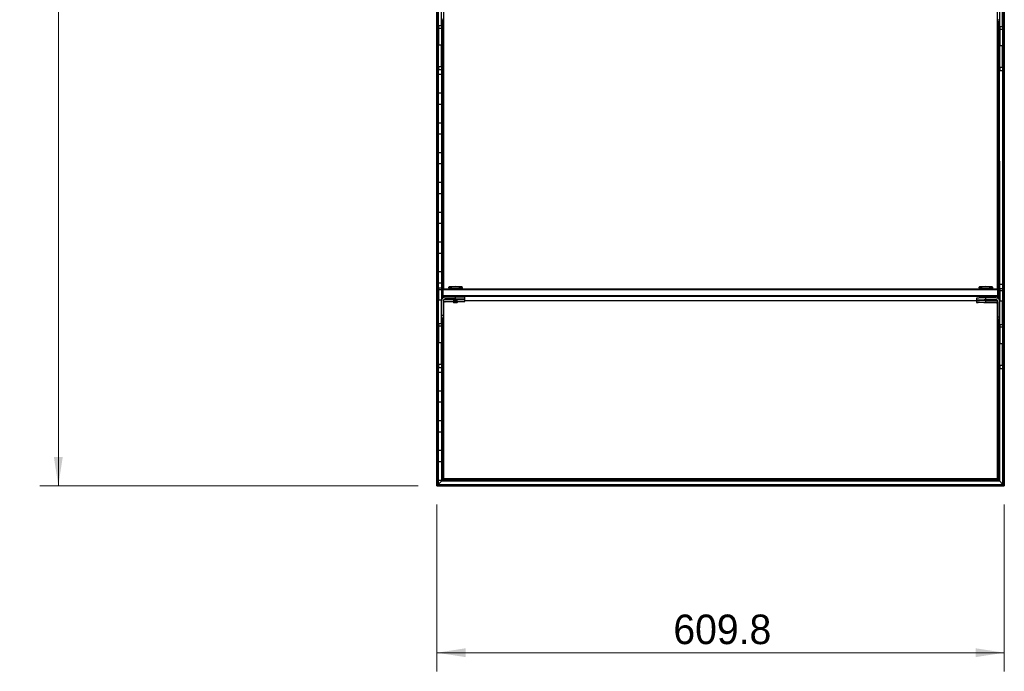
# Model space of a CAD drawing. Header units: millimetres. Extents: x 130 to 5868, y 139 to 4070.
# Tile 1 of 4: x 1894 to 2952, y 901 to 1601. Entities that reach past the tile are written whole.
import ezdxf

# ---------------------------------------------------------------- set-up
doc = ezdxf.new("R2010")
doc.units = ezdxf.units.MM
doc.header["$LTSCALE"] = 20
doc.layers.add('1轮廓实线层', color=7, linetype='Continuous')
doc.styles.add('SLDTEXTSTYLE2', font='ARIAL.TTF', dxfattribs={"width": 0.948})
doc.styles.add('SLDTEXTSTYLE3', font='ARIALBD.TTF', dxfattribs={"width": 0.948})
doc.dimstyles.new('SLDDIMSTYLE0', dxfattribs={"dimtxt": 30.819824, "dimasz": 30.819824, "dimexe": 0, "dimexo": 0.0625, "dimgap": 7.704956, "dimtad": 1, "dimdec": 1, "dimrnd": 1e-09, "dimzin": 4, "dimdsep": 46, "dimtxsty": 'SLDTEXTSTYLE3', "dimsah": 1, "dimcen": 0.09, "dimadec": 0, "dimazin": 1, "dimtfac": 1, "dimtdec": 1, "dimtofl": 0, "dimtmove": 0, "dimatfit": 3, "dimfxl": 1, "dimfrac": 2, "dimtolj": 1, "dimtzin": 12, "dimarcsym": 0})
doc.dimstyles.new('SLDDIMSTYLE1', dxfattribs={"dimtxt": 30.819824, "dimasz": 30.819824, "dimexe": 0, "dimexo": 0.0625, "dimgap": 7.704956, "dimtad": 1, "dimdec": 1, "dimrnd": 1e-09, "dimzin": 12, "dimdsep": 46, "dimtxsty": 'SLDTEXTSTYLE3', "dimsah": 1, "dimcen": 0.09, "dimadec": 0, "dimazin": 3, "dimtfac": 1, "dimtdec": 1, "dimtofl": 0, "dimtmove": 0, "dimatfit": 3, "dimfxl": 1, "dimfrac": 2, "dimtolj": 1, "dimtzin": 12, "dimarcsym": 0})

# ---------------------------------------------------------------- blocks, each defined once
blk = doc.blocks.new('_D')
at = {"color": 7, "linetype": 'Continuous', "lineweight": 18}
for p, q in [((2322.5, 3500.5), (1915.7, 3500.5)), ((1935.7, 1100.5), (1935.7, 3500.5)), ((2322.5, 1100.5), (1915.7, 1100.5))]:
    blk.add_line(p, q, dxfattribs=at)
for points in [[(1935.7, 3500.5), (1930.9, 3469.6), (1940.4, 3469.6)], [(1935.7, 1100.5), (1940.4, 1131.3), (1930.9, 1131.3)]]:
    blk.add_solid(points, dxfattribs=at)
at = {"color": 7, "linetype": 'Continuous', "lineweight": 18, "insert": (1894.7, 2193.3), "char_height": 31.75, "attachment_point": 1, "rotation": 90, "style": 'SLDTEXTSTYLE2'}
blk.add_mtext('2400.0', dxfattribs=at)
blk = doc.blocks.new('_D_1')
at = {"color": 7, "linetype": 'Continuous', "lineweight": 18}
for p, q in [((2342.5, 1080.5), (2342.5, 901.1)), ((2952.2, 1080.5), (2952.2, 901.1)), ((2342.5, 921.1), (2952.2, 921.1))]:
    blk.add_line(p, q, dxfattribs=at)
for points in [[(2342.5, 921.1), (2373.3, 916.4), (2373.3, 925.9)], [(2952.2, 921.1), (2921.4, 925.9), (2921.4, 916.4)]]:
    blk.add_solid(points, dxfattribs=at)
at = {"color": 7, "linetype": 'Continuous', "lineweight": 18, "insert": (2596.6, 962.1), "char_height": 31.75, "attachment_point": 1, "style": 'SLDTEXTSTYLE2'}
blk.add_mtext('609.8', dxfattribs=at)

msp = doc.modelspace()

# ---------------------------------------------------------------- linework, layer by layer
at = {"layer": '1轮廓实线层'}
for p, q in [((2342.47, 1100.45), (2342.47, 3500.45)), ((2342.82, 3500.1), (2342.82, 1100.8)), ((2343.62, 1101.6), (2343.62, 3499.3)), ((2343.97, 3498.95), (2343.97, 1101.95)), ((2950.72, 1101.95), (2950.72, 3498.95)), ((2951.07, 3499.3), (2951.07, 1101.6)), ((2951.87, 1100.8), (2951.87, 3500.1)), ((2952.22, 3500.45), (2952.22, 1100.45)), ((2344.35, 1594.58), (2344.35, 1620.02)), ((2347.35, 1594.58), (2347.35, 1620.02)), ((2947.35, 1593.58), (2947.35, 1619.02)), ((2950.35, 1593.58), (2950.35, 1619.02)), ((2349.92, 1311.96), (2349.92, 1617.72)), ((2944.77, 1311.96), (2944.77, 1616.72)), ((2349.35, 1600.67), (2347.35, 1600.67)), ((2349.35, 1600.32), (2347.35, 1600.67)), ((2347.72, 1300.97), (2347.72, 1600.32)), ((2347.72, 1600.32), (2348.07, 1301.58)), ((2349.22, 1311.84), (2348.87, 1600.32)), ((2349.35, 1600.32), (2349.22, 1311.84)), ((2349.35, 1602.94), (2349.35, 1600.67)), ((2349.35, 1600.67), (2349.35, 1600.32)), ((2945.35, 1601.94), (2945.35, 1599.67)), ((2945.35, 1599.67), (2947.35, 1599.32)), ((2945.35, 1599.32), (2945.35, 1599.67)), ((2945.35, 1599.32), (2947.35, 1599.32)), ((2945.35, 1311.96), (2945.47, 1599.32)), ((2945.47, 1599.32), (2945.82, 1311.49)), ((2946.35, 1300.93), (2946.62, 1599.32)), ((2946.62, 1599.32), (2946.97, 1299.97)), ((2347.35, 1594.58), (2344.35, 1594.58)), ((2344.35, 1594.58), (2344.35, 1591.91)), ((2347.35, 1591.91), (2344.35, 1591.91)), ((2344.35, 1591.91), (2344.35, 1574.06)), ((2347.35, 1594.58), (2347.35, 1591.91)), ((2347.35, 1591.91), (2347.35, 1574.06)), ((2950.35, 1593.58), (2947.35, 1593.58)), ((2947.35, 1593.58), (2947.35, 1590.91)), ((2950.35, 1590.91), (2947.35, 1590.91)), ((2947.35, 1590.91), (2947.35, 1573.06)), ((2950.35, 1593.58), (2950.35, 1590.91)), ((2950.35, 1590.91), (2950.35, 1573.06)), ((2343.97, 1586.65), (2344.35, 1586.65)), ((2347.35, 1586.65), (2347.72, 1586.65)), ((2344.35, 1574.06), (2343.97, 1574.25)), ((2347.35, 1574.06), (2344.35, 1574.06)), ((2344.35, 1550.82), (2344.35, 1574.06)), ((2347.72, 1574.25), (2347.35, 1574.06)), ((2347.35, 1550.82), (2347.35, 1574.06)), ((2950.35, 1573.06), (2947.35, 1573.06)), ((2947.35, 1549.82), (2947.35, 1573.06)), ((2950.35, 1549.82), (2950.35, 1573.06)), ((2343.97, 1554.65), (2344.35, 1554.65)), ((2347.35, 1550.82), (2344.35, 1550.82)), ((2344.35, 1550.82), (2344.35, 1547.25)), ((2347.35, 1547.25), (2344.35, 1547.25)), ((2347.35, 1554.65), (2347.72, 1554.65)), ((2347.35, 1550.82), (2347.35, 1547.25)), ((2950.35, 1549.82), (2947.35, 1549.82)), ((2947.35, 1549.82), (2947.35, 1546.25)), ((2950.35, 1546.25), (2947.35, 1546.25)), ((2950.35, 1549.82), (2950.35, 1546.25)), ((2347.72, 1542.25), (2343.97, 1542.25)), ((2343.97, 1522.65), (2347.72, 1522.65)), ((2347.72, 1510.25), (2343.97, 1510.25)), ((2343.97, 1490.65), (2347.72, 1490.65)), ((2347.72, 1478.25), (2343.97, 1478.25)), ((2343.97, 1458.65), (2347.72, 1458.65)), ((2347.72, 1446.25), (2343.97, 1446.25)), ((2343.97, 1426.65), (2347.72, 1426.65)), ((2347.72, 1414.25), (2343.97, 1414.25)), ((2343.97, 1394.65), (2347.72, 1394.65)), ((2347.72, 1382.25), (2343.97, 1382.25)), ((2343.97, 1362.65), (2347.72, 1362.65)), ((2347.72, 1350.25), (2343.97, 1350.25)), ((2343.97, 1330.65), (2347.72, 1330.65)), ((2344.35, 1312.98), (2343.97, 1318.25)), ((2347.35, 1318.25), (2343.97, 1318.25)), ((2347.35, 1312.98), (2344.35, 1312.98)), ((2344.35, 1312.98), (2344.35, 1311.02)), ((2347.35, 1318.25), (2347.35, 1312.98)), ((2347.35, 1312.98), (2347.35, 1311.02)), ((2355.6, 1314.31), (2354.85, 1313.56)), ((2354.85, 1313.56), (2355.35, 1312.06)), ((2355.6, 1312.11), (2355.35, 1312.06)), ((2355.6, 1312.11), (2355.6, 1311.96)), ((2369.85, 1313.56), (2369.1, 1314.31)), ((2369.1, 1312.05), (2369.1, 1312.11)), ((2369.85, 1312.11), (2369.85, 1313.56)), ((2925.6, 1314.31), (2924.85, 1313.56)), ((2924.85, 1313.56), (2925.35, 1312.06)), ((2925.6, 1312.11), (2925.35, 1312.06)), ((2925.6, 1312.11), (2925.6, 1311.96)), ((2939.85, 1313.56), (2939.1, 1314.31)), ((2939.1, 1312.05), (2939.1, 1312.11)), ((2939.85, 1312.11), (2939.85, 1313.56)), ((2947.35, 1317.25), (2950.35, 1317.25)), ((2947.35, 1311.98), (2947.35, 1317.25)), ((2950.35, 1317.25), (2950.35, 1311.98)), ((2347.35, 1311.02), (2344.35, 1311.02)), ((2344.35, 1311.02), (2344.35, 1300.02)), ((2347.35, 1311.02), (2347.35, 1300.02)), ((2348.35, 1304.96), (2348.07, 1301.58)), ((2348.35, 1310.96), (2349.35, 1311.96)), ((2348.35, 1310.96), (2349.35, 1310.98)), ((2348.35, 1310.96), (2348.35, 1304.96)), ((2349.35, 1304.98), (2348.35, 1304.96)), ((2349.35, 1303.96), (2348.35, 1304.96)), ((2349.35, 1311.96), (2349.35, 1310.98)), ((2349.35, 1311.96), (2945.35, 1311.96)), ((2349.35, 1304.98), (2349.35, 1310.98)), ((2945.35, 1310.98), (2349.35, 1310.98)), ((2349.35, 1304.98), (2349.35, 1303.96)), ((2349.35, 1304.98), (2945.35, 1304.98)), ((2945.35, 1303.96), (2349.35, 1303.96)), ((2349.35, 1302.75), (2349.35, 1303.96)), ((2362.35, 1303.28), (2351.35, 1303.28)), ((2362.35, 1301.28), (2362.35, 1303.28)), ((2372.35, 1301.11), (2372.35, 1303.11)), ((2922.35, 1302.11), (2922.35, 1300.11)), ((2925.6, 1303.11), (2925.6, 1302.24)), ((2932.35, 1300.28), (2932.35, 1302.28)), ((2943.35, 1302.28), (2932.35, 1302.28)), ((2939.1, 1302.28), (2939.1, 1303.11)), ((2945.35, 1311.96), (2945.35, 1310.98)), ((2946.35, 1310.96), (2945.35, 1311.96)), ((2945.35, 1304.98), (2945.35, 1310.98)), ((2946.35, 1310.96), (2945.35, 1310.98)), ((2945.35, 1304.98), (2946.35, 1304.96)), ((2945.35, 1304.98), (2945.35, 1303.96)), ((2945.35, 1303.96), (2946.35, 1304.96)), ((2945.35, 1301.75), (2945.35, 1303.96)), ((2946.35, 1310.96), (2946.35, 1304.96)), ((2946.35, 1304.96), (2946.35, 1300.93)), ((2950.35, 1311.98), (2947.35, 1311.98)), ((2947.35, 1311.98), (2947.35, 1310.02)), ((2950.35, 1310.02), (2947.35, 1310.02)), ((2947.35, 1310.02), (2947.35, 1299.02)), ((2950.35, 1311.98), (2950.35, 1310.02)), ((2950.35, 1310.02), (2950.35, 1299.02)), ((2343.97, 1298.65), (2344.35, 1298.65)), ((2347.35, 1300.02), (2344.35, 1300.02)), ((2344.35, 1274.58), (2344.35, 1300.02)), ((2347.35, 1274.58), (2347.35, 1300.02)), ((2349.35, 1299.28), (2349.35, 1283.29)), ((2349.92, 1107.9), (2349.92, 1297.72)), ((2362.35, 1301.28), (2351.35, 1301.28)), ((2351.35, 1300.93), (2351.35, 1301.28)), ((2351.35, 1300.93), (2359.85, 1301.11)), ((2359.85, 1300.61), (2351.35, 1300.67)), ((2362.35, 1298.67), (2351.35, 1298.67)), ((2351.35, 1298.32), (2351.35, 1298.67)), ((2351.35, 1298.32), (2359.85, 1298.49)), ((2359.85, 1301.11), (2359.85, 1300.61)), ((2359.85, 1300.61), (2360.35, 1300.11)), ((2359.85, 1298.49), (2359.85, 1297.99)), ((2359.85, 1297.99), (2360.35, 1297.49)), ((2362.35, 1298.67), (2362.35, 1300.14)), ((2364.35, 1300.11), (2364.85, 1300.61)), ((2364.35, 1297.49), (2364.85, 1297.99)), ((2364.85, 1300.61), (2364.85, 1301.11)), ((2364.85, 1297.99), (2364.85, 1298.49)), ((2372.35, 1298.49), (2372.35, 1300.49)), ((2372.35, 1299.64), (2925.6, 1299.62)), ((2922.35, 1299.49), (2922.35, 1297.49)), ((2925.6, 1299.62), (2925.6, 1299.62)), ((2930.33, 1300.13), (2930.35, 1300.11)), ((2930.33, 1297.51), (2930.35, 1297.49)), ((2943.35, 1300.28), (2932.35, 1300.28)), ((2932.35, 1299.93), (2943.35, 1299.93)), ((2932.35, 1297.67), (2932.35, 1299.67)), ((2943.35, 1299.67), (2932.35, 1299.67)), ((2943.35, 1297.67), (2932.35, 1297.67)), ((2932.35, 1297.32), (2943.35, 1297.32)), ((2934.35, 1300.11), (2934.37, 1300.13)), ((2934.35, 1297.49), (2934.37, 1297.51)), ((2939.1, 1299.67), (2939.1, 1299.93)), ((2943.35, 1300.28), (2943.35, 1299.93)), ((2943.35, 1299.67), (2944.4, 1299.64)), ((2943.35, 1297.67), (2943.35, 1297.32)), ((2944.77, 1107.9), (2944.77, 1296.72)), ((2945.35, 1298.28), (2945.35, 1282.29)), ((2947.35, 1273.58), (2947.35, 1299.02)), ((2950.35, 1299.02), (2947.35, 1299.02)), ((2950.35, 1273.58), (2950.35, 1299.02)), ((2344.35, 1286.25), (2343.97, 1286.25)), ((2349.35, 1283.29), (2347.35, 1283.29)), ((2349.35, 1282.94), (2347.35, 1283.29)), ((2349.35, 1280.67), (2347.35, 1280.67)), ((2349.35, 1280.32), (2347.35, 1280.67)), ((2347.72, 1105.7), (2347.72, 1280.32)), ((2347.72, 1280.32), (2348.07, 1106.05)), ((2348.87, 1106.85), (2349.22, 1280.32)), ((2349.22, 1280.32), (2349.22, 1107.2)), ((2349.35, 1283.29), (2349.35, 1282.94)), ((2349.35, 1282.94), (2349.35, 1280.67)), ((2349.35, 1280.67), (2349.35, 1280.32)), ((2945.35, 1281.94), (2945.35, 1282.29)), ((2945.35, 1282.29), (2947.35, 1281.94)), ((2945.35, 1281.94), (2945.35, 1279.67)), ((2945.35, 1281.94), (2947.35, 1281.94)), ((2347.35, 1274.58), (2344.35, 1274.58)), ((2344.35, 1274.58), (2344.35, 1271.91)), ((2347.35, 1271.91), (2344.35, 1271.91)), ((2344.35, 1271.91), (2344.35, 1254.06)), ((2347.35, 1274.58), (2347.35, 1271.91)), ((2347.35, 1271.91), (2347.35, 1254.06)), ((2945.35, 1279.67), (2947.35, 1279.67)), ((2945.35, 1279.32), (2947.35, 1279.67)), ((2945.35, 1279.32), (2945.35, 1279.67)), ((2945.47, 1107.2), (2945.47, 1279.32)), ((2945.47, 1279.32), (2945.82, 1106.85)), ((2946.62, 1106.05), (2946.97, 1279.32)), ((2946.97, 1279.32), (2946.97, 1105.7)), ((2950.35, 1273.58), (2947.35, 1273.58)), ((2947.35, 1273.58), (2947.35, 1270.91)), ((2950.35, 1270.91), (2947.35, 1270.91)), ((2947.35, 1270.91), (2947.35, 1253.06)), ((2950.35, 1273.58), (2950.35, 1270.91)), ((2950.35, 1270.91), (2950.35, 1253.06)), ((2343.97, 1266.65), (2344.35, 1266.65)), ((2347.35, 1266.65), (2347.72, 1266.65)), ((2344.35, 1254.06), (2343.97, 1254.25)), ((2347.35, 1254.06), (2344.35, 1254.06)), ((2344.35, 1230.82), (2344.35, 1254.06)), ((2347.72, 1254.25), (2347.35, 1254.06)), ((2347.35, 1230.82), (2347.35, 1254.06)), ((2950.35, 1253.06), (2947.35, 1253.06)), ((2947.35, 1229.82), (2947.35, 1253.06)), ((2950.35, 1229.82), (2950.35, 1253.06)), ((2343.97, 1234.65), (2344.35, 1234.65)), ((2347.35, 1230.82), (2344.35, 1230.82)), ((2344.35, 1230.82), (2344.35, 1227.25)), ((2347.35, 1234.65), (2347.72, 1234.65)), ((2347.35, 1230.82), (2347.35, 1227.25)), ((2950.35, 1229.82), (2947.35, 1229.82)), ((2947.35, 1229.82), (2947.35, 1226.25)), ((2950.35, 1229.82), (2950.35, 1226.25)), ((2347.72, 1222.25), (2343.97, 1222.25)), ((2347.35, 1227.25), (2344.35, 1227.25)), ((2950.35, 1226.25), (2947.35, 1226.25)), ((2343.97, 1202.65), (2347.72, 1202.65)), ((2347.72, 1190.25), (2343.97, 1190.25)), ((2343.97, 1170.65), (2347.72, 1170.65)), ((2347.72, 1158.25), (2343.97, 1158.25)), ((2343.97, 1138.65), (2347.72, 1138.65)), ((2347.72, 1126.25), (2343.97, 1126.25)), ((2342.47, 1100.45), (2952.22, 1100.45)), ((2343.62, 1101.6), (2342.82, 1100.8)), ((2342.82, 1100.8), (2343.62, 1101.6)), ((2342.82, 1100.8), (2951.87, 1100.8)), ((2343.62, 1101.6), (2951.07, 1101.6)), ((2343.97, 1106.65), (2347.72, 1106.65)), ((2347.72, 1105.7), (2343.97, 1101.95)), ((2347.72, 1105.7), (2343.97, 1101.95)), ((2343.97, 1101.95), (2950.72, 1101.95)), ((2347.72, 1105.7), (2946.97, 1105.7)), ((2348.87, 1106.85), (2348.07, 1106.05)), ((2348.07, 1106.05), (2348.87, 1106.85)), ((2348.07, 1106.05), (2946.62, 1106.05)), ((2348.87, 1106.85), (2945.82, 1106.85)), ((2349.92, 1107.9), (2349.22, 1107.2)), ((2349.92, 1107.9), (2349.22, 1107.2)), ((2349.22, 1107.2), (2945.47, 1107.2)), ((2944.77, 1107.9), (2349.92, 1107.9)), ((2944.77, 1107.9), (2945.47, 1107.2)), ((2944.77, 1107.9), (2945.47, 1107.2)), ((2945.47, 1107.2), (2945.82, 1106.85)), ((2945.82, 1106.85), (2946.62, 1106.05)), ((2945.82, 1106.85), (2946.62, 1106.05)), ((2946.62, 1106.05), (2946.97, 1105.7)), ((2946.97, 1105.7), (2950.72, 1101.95)), ((2950.72, 1101.95), (2951.07, 1101.6)), ((2951.07, 1101.6), (2951.87, 1100.8)), ((2951.07, 1101.6), (2951.87, 1100.8)), ((2951.87, 1100.8), (2952.22, 1100.45))]:
    msp.add_line(p, q, dxfattribs=at)
at = {"layer": '1轮廓实线层', "flags": 128}
for points in [[(2355.35, 1312.06), (2355.12, 1312.07), (2354.86, 1312.1), (2354.95, 1312.13), (2355.38, 1312.16), (2356.14, 1312.18), (2357.19, 1312.2), (2358.48, 1312.22), (2359.95, 1312.23), (2361.54, 1312.24), (2363.16, 1312.24), (2364.74, 1312.23), (2366.22, 1312.22), (2367.51, 1312.2), (2368.56, 1312.18), (2369.32, 1312.16), (2369.75, 1312.13), (2369.84, 1312.1), (2369.58, 1312.07), (2369.1, 1312.05)], [(2925.35, 1312.06), (2925.12, 1312.07), (2924.86, 1312.1), (2924.95, 1312.13), (2925.38, 1312.16), (2926.14, 1312.18), (2927.19, 1312.2), (2928.48, 1312.22), (2929.95, 1312.23), (2931.54, 1312.24), (2933.16, 1312.24), (2934.74, 1312.23), (2936.22, 1312.22), (2937.51, 1312.2), (2938.56, 1312.18), (2939.32, 1312.16), (2939.75, 1312.13), (2939.84, 1312.1), (2939.58, 1312.07), (2939.1, 1312.05)], [(2351.35, 1300.67), (2350.57, 1300.59), (2350.04, 1300.44)], [(2359.85, 1300.61), (2359.85, 1300.61), (2360.04, 1300.63), (2360.58, 1300.64), (2361.39, 1300.65), (2362.35, 1300.65)], [(2362.35, 1300.14), (2361.58, 1300.14), (2360.94, 1300.13), (2360.5, 1300.12), (2360.35, 1300.11), (2360.5, 1300.1), (2360.94, 1300.08), (2361.58, 1300.08), (2362.35, 1300.07), (2363.11, 1300.08), (2363.76, 1300.08), (2364.2, 1300.1), (2364.35, 1300.11), (2364.2, 1300.12), (2363.76, 1300.13), (2363.11, 1300.14), (2362.35, 1300.14)], [(2362.35, 1297.53), (2361.58, 1297.52), (2360.94, 1297.52), (2360.5, 1297.51), (2360.35, 1297.49), (2360.5, 1297.48), (2360.94, 1297.47), (2361.58, 1297.46), (2362.35, 1297.46), (2363.11, 1297.46), (2363.76, 1297.47), (2364.2, 1297.48), (2364.35, 1297.49), (2364.2, 1297.51), (2363.76, 1297.52), (2363.11, 1297.52), (2362.35, 1297.53)], [(2362.35, 1301.28), (2364.3, 1301.28), (2366.18, 1301.27), (2367.9, 1301.25), (2369.42, 1301.23), (2370.66, 1301.21), (2371.59, 1301.18), (2372.16, 1301.14), (2372.35, 1301.11), (2372.16, 1301.08), (2371.59, 1301.04), (2370.66, 1301.01), (2369.42, 1300.99), (2367.9, 1300.96), (2366.18, 1300.95), (2364.85, 1301.11)], [(2362.35, 1300.65), (2363.31, 1300.65), (2364.12, 1300.64), (2364.66, 1300.63), (2364.85, 1300.61), (2364.85, 1300.61)], [(2362.35, 1298.67), (2364.3, 1298.66), (2366.18, 1298.65), (2367.9, 1298.64), (2369.42, 1298.61), (2370.66, 1298.59), (2371.59, 1298.56), (2372.16, 1298.53), (2372.35, 1298.49), (2372.16, 1298.46), (2371.59, 1298.42), (2370.66, 1298.39), (2369.42, 1298.37), (2367.9, 1298.35), (2366.18, 1298.33), (2364.85, 1298.49)], [(2932.35, 1299.93), (2930.4, 1299.94), (2928.52, 1299.95), (2926.79, 1299.96), (2925.28, 1299.99), (2924.03, 1300.01), (2923.11, 1300.04), (2922.54, 1300.08), (2922.35, 1300.11), (2922.54, 1300.14), (2923.11, 1300.18), (2924.03, 1300.21), (2925.28, 1300.23), (2926.79, 1300.25), (2928.52, 1300.27), (2930.4, 1300.28), (2932.35, 1300.28)], [(2932.35, 1297.32), (2930.4, 1297.32), (2928.52, 1297.33), (2926.79, 1297.35), (2925.28, 1297.37), (2924.03, 1297.39), (2923.11, 1297.42), (2922.54, 1297.46), (2922.35, 1297.49), (2922.54, 1297.53), (2923.11, 1297.56), (2924.03, 1297.59), (2925.28, 1297.61), (2926.79, 1297.64), (2928.52, 1297.65), (2930.4, 1297.66), (2932.35, 1297.67)], [(2932.35, 1300.07), (2931.49, 1300.07), (2930.76, 1300.08), (2930.27, 1300.09), (2930.1, 1300.11), (2930.27, 1300.12), (2930.76, 1300.14), (2931.49, 1300.15), (2932.35, 1300.15), (2933.21, 1300.15), (2933.94, 1300.14), (2934.43, 1300.12), (2934.6, 1300.11), (2934.43, 1300.09), (2933.94, 1300.08), (2933.21, 1300.07), (2932.35, 1300.07)], [(2932.35, 1297.45), (2931.49, 1297.45), (2930.76, 1297.46), (2930.27, 1297.48), (2930.1, 1297.49), (2930.27, 1297.51), (2930.76, 1297.52), (2931.49, 1297.53), (2932.35, 1297.53), (2933.21, 1297.53), (2933.94, 1297.52), (2934.43, 1297.51), (2934.6, 1297.49), (2934.43, 1297.48), (2933.94, 1297.46), (2933.21, 1297.45), (2932.35, 1297.45)], [(2932.35, 1300.14), (2931.58, 1300.14), (2930.94, 1300.13), (2930.5, 1300.12), (2930.35, 1300.11), (2930.5, 1300.1), (2930.94, 1300.08), (2931.58, 1300.08), (2932.35, 1300.07), (2933.11, 1300.08), (2933.76, 1300.08), (2934.2, 1300.1), (2934.35, 1300.11), (2934.2, 1300.12), (2933.76, 1300.13), (2933.11, 1300.14), (2932.35, 1300.14)], [(2932.35, 1297.53), (2931.58, 1297.52), (2930.94, 1297.52), (2930.5, 1297.51), (2930.35, 1297.49), (2930.5, 1297.48), (2930.94, 1297.47), (2931.58, 1297.46), (2932.35, 1297.46), (2933.11, 1297.46), (2933.76, 1297.47), (2934.2, 1297.48), (2934.35, 1297.49), (2934.2, 1297.51), (2933.76, 1297.52), (2933.11, 1297.52), (2932.35, 1297.53)], [(2944.4, 1299.64), (2944.13, 1299.59), (2943.35, 1299.67)]]:
    msp.add_lwpolyline(points, dxfattribs=at)
at = {"layer": '1轮廓实线层'}
for centre, radius, start, end in [((2362.35, 1150.21), 163.52, 87.37112, 92.62888), ((2362.35, 1170.48), 143.98, 87.31338, 92.68662), ((2362.35, 1171.66), 140.61, 87.24847, 92.75153), ((2932.35, 1150.21), 163.52, 87.37112, 92.62888), ((2932.35, 1170.48), 143.98, 87.31338, 92.68662), ((2932.35, 1171.66), 140.61, 87.24847, 92.75153), ((2351.35, 1299.28), 4, 89.99564, 179.99564), ((2364.85, 1159.91), 143.4, 87.00167, 90.99863), ((2929.85, 1158.91), 143.4, 89.00137, 92.99833), ((2932.35, 1162.66), 140.61, 87.24847, 92.75153), ((2943.35, 1298.28), 4, 0.00436, 90.00436), ((2351.35, 1299.28), 2, 89.99564, 179.99564), ((2351.35, 1298.93), 2, 89.99564, 179.99564), ((2351.35, 1296.67), 2, 89.99564, 179.99564), ((2351.32, 1296.32), 2, 89.11658, 169.95075), ((2361.72, 1262.19), 35.85, 89.00137, 92.99833), ((2362.97, 1262.19), 35.85, 87.00167, 90.99863), ((2366.66, 1214.63), 86.05, 86.21089, 91.20769), ((2929.85, 1156.29), 143.4, 89.00137, 92.99833), ((2943.35, 1298.28), 2, 0.00436, 90.00436), ((2943.38, 1297.93), 2, 10.04925, 90.88342), ((2943.35, 1295.67), 2, 0.00436, 90.00436), ((2943.38, 1295.32), 2, 10.04925, 90.88342)]:
    msp.add_arc(centre, radius, start, end, dxfattribs=at)
for points in [[(2342.82, 1100.8), (2342.78, 1100.76), (2342.74, 1100.72), (2342.65, 1100.63), (2342.61, 1100.59), (2342.54, 1100.52), (2342.52, 1100.49), (2342.48, 1100.46), (2342.47, 1100.45), (2342.47, 1100.45)], [(2342.82, 1100.8), (2342.78, 1100.76), (2342.74, 1100.72), (2342.65, 1100.63), (2342.61, 1100.59), (2342.54, 1100.52), (2342.52, 1100.49), (2342.48, 1100.46), (2342.47, 1100.45), (2342.47, 1100.45)], [(2343.97, 1101.95), (2343.97, 1101.95), (2343.97, 1101.94), (2343.93, 1101.91), (2343.91, 1101.88), (2343.84, 1101.82), (2343.8, 1101.77), (2343.71, 1101.69), (2343.67, 1101.64), (2343.62, 1101.6)], [(2343.97, 1101.95), (2343.97, 1101.95), (2343.97, 1101.94), (2343.93, 1101.91), (2343.91, 1101.88), (2343.84, 1101.82), (2343.8, 1101.77), (2343.71, 1101.69), (2343.67, 1101.64), (2343.62, 1101.6)], [(2348.07, 1106.05), (2348.03, 1106.01), (2347.99, 1105.97), (2347.9, 1105.88), (2347.86, 1105.84), (2347.79, 1105.77), (2347.77, 1105.74), (2347.73, 1105.71), (2347.72, 1105.7), (2347.72, 1105.7)], [(2348.07, 1106.05), (2348.03, 1106.01), (2347.99, 1105.97), (2347.9, 1105.88), (2347.86, 1105.84), (2347.79, 1105.77), (2347.77, 1105.74), (2347.73, 1105.71), (2347.72, 1105.7), (2347.72, 1105.7)], [(2349.22, 1107.2), (2349.22, 1107.2), (2349.22, 1107.19), (2349.18, 1107.16), (2349.16, 1107.13), (2349.09, 1107.07), (2349.05, 1107.02), (2348.96, 1106.94), (2348.92, 1106.89), (2348.87, 1106.85)], [(2349.22, 1107.2), (2349.22, 1107.2), (2349.22, 1107.19), (2349.18, 1107.16), (2349.16, 1107.13), (2349.09, 1107.07), (2349.05, 1107.02), (2348.96, 1106.94), (2348.92, 1106.89), (2348.87, 1106.85)], [(2945.47, 1107.2), (2945.47, 1107.2), (2945.48, 1107.19), (2945.52, 1107.16), (2945.54, 1107.13), (2945.61, 1107.07), (2945.65, 1107.02), (2945.74, 1106.94), (2945.78, 1106.89), (2945.82, 1106.85)], [(2946.62, 1106.05), (2946.67, 1106.01), (2946.71, 1105.97), (2946.8, 1105.88), (2946.84, 1105.84), (2946.91, 1105.77), (2946.93, 1105.74), (2946.97, 1105.71), (2946.97, 1105.7), (2946.97, 1105.7)], [(2950.72, 1101.95), (2950.72, 1101.95), (2950.73, 1101.94), (2950.77, 1101.91), (2950.79, 1101.88), (2950.86, 1101.82), (2950.9, 1101.77), (2950.99, 1101.69), (2951.03, 1101.64), (2951.07, 1101.6)], [(2951.87, 1100.8), (2951.92, 1100.76), (2951.96, 1100.72), (2952.05, 1100.63), (2952.09, 1100.59), (2952.16, 1100.52), (2952.18, 1100.49), (2952.22, 1100.46), (2952.22, 1100.45), (2952.22, 1100.45)]]:
    msp.add_open_spline(points, degree=3, knots=[0, 0, 0, 0, 0.25, 0.25, 0.5, 0.5, 0.75, 0.75, 1, 1, 1, 1], dxfattribs=at)

# ---------------------------------------------------------------- dimensions: what is measured, and where the dimension line sits
at = {"color": 7, "linetype": 'Continuous', "lineweight": 18}
dim = msp.add_linear_dim(base=(1935.66, 3500.45), p1=(2342.47, 1100.45), p2=(2342.47, 3500.45), angle=90, dimstyle='SLDDIMSTYLE0', dxfattribs=at)
dim.commit()
dim.dimension.update_dxf_attribs({"geometry": '_D', "text_midpoint": (1935.66, 2258), "dimtype": 160})
dim = msp.add_linear_dim(base=(2952.22428608, 921.14317531), p1=(2342.47428608, 1100.45200465), p2=(2952.22428608, 1100.45200465), dimstyle='SLDDIMSTYLE1', dxfattribs=at)
dim.commit()
dim.dimension.update_dxf_attribs({"geometry": '_D_1', "text_midpoint": (2649.53185028, 921.14317531), "dimtype": 160})

doc.saveas('drawing.dxf')
